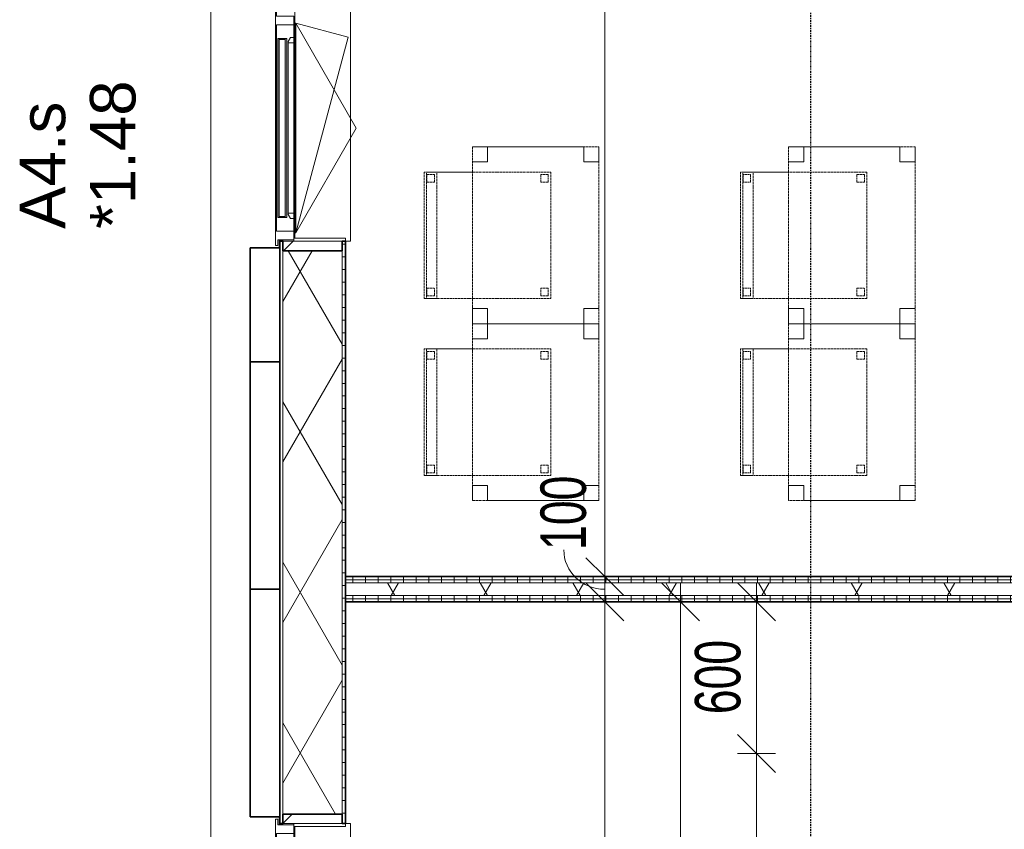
# Model space of a CAD drawing. Header units: millimetres. Extents: x -80560 to 110805, y -11020 to 52719.
# Tile 33 of 184: x 37168 to 41060, y 38750 to 41953. Entities that reach past the tile are written whole.
import ezdxf

# ---------------------------------------------------------------- set-up
doc = ezdxf.new("R2010")
doc.units = ezdxf.units.MM
for name, pattern in [('CENTER2', [20, 8, -4, 4, -4]), ('DASHED2', [6, 4, -2]), ('DASHED2-1', [3, 2, -1])]:
    doc.linetypes.add(name, pattern=pattern)
for name, color, linetype, lineweight in [('A-ANNO-DIMS', 211, 'Continuous', 9), ('A-ANNO-DIMS-100', 211, 'Continuous', 9), ('A-FLOR-OVHD', 1, 'DASHED2-1', 18), ('A-GENM', 13, 'Continuous', 18), ('A-GLAZ', 151, 'Continuous', 18), ('A-GLAZ-IDEN', 152, 'Continuous', 18), ('A-GLAZ-SILL', 1, 'Continuous', 18), ('A-WALL', 113, 'Continuous', 35), ('A-WALL-PATT', 111, 'Continuous', 35), ('I-FURN', 30, 'Continuous', 18), ('I-WALL', 2, 'Continuous', 18), ('S-GRID', 1, 'Continuous', 9)]:
    doc.layers.add(name, color=color, linetype=linetype, lineweight=lineweight)
doc.styles.add('Arial', font='arial.ttf', dxfattribs={"height": 180})
doc.styles.add('Arial_5', font='arial.ttf', dxfattribs={"width": 0.7, "height": 180})
doc.dimstyles.new('n3o_1_8', dxfattribs={"dimscale": 304.8, "dimtxt": 183.646692, "dimasz": 0.492126, "dimexe": 0.246063, "dimexo": 0.0625, "dimgap": 0.032808, "dimtad": 1, "dimdec": 0, "dimdsep": 46, "dimtxsty": 'Arial_5', "dimblk1": 'OBLIQUE', "dimblk2": 'OBLIQUE', "dimsah": 1, "dimcen": 0.09, "dimdle": 0.246063, "dimazin": 0, "dimtfac": 1, "dimtdec": 4, "dimtix": 1, "dimtmove": 0, "dimatfit": 3, "dimfxl": 0.246063, "dimfxlon": 1, "dimtvp": 1, "dimtolj": 1, "dimtzin": 0, "dimarcsym": 2})
doc.dimstyles.new('n3o_1_8_2', dxfattribs={"dimscale": 304.8, "dimtxt": 183.646692, "dimasz": 0.492126, "dimexe": 0.246063, "dimexo": 0.0625, "dimgap": 0.032808, "dimtad": 1, "dimdec": 0, "dimdsep": 46, "dimtxsty": 'Arial_5', "dimblk1": 'OBLIQUE', "dimblk2": 'OBLIQUE', "dimsah": 1, "dimcen": 0.09, "dimdle": 0.246063, "dimazin": 0, "dimtfac": 1, "dimtdec": 4, "dimtix": 1, "dimtmove": 1, "dimatfit": 3, "dimfxl": 0.246063, "dimfxlon": 1, "dimtvp": 1, "dimtolj": 1, "dimtzin": 0, "dimarcsym": 2})
doc.dimstyles.new('n3o_1_8_3', dxfattribs={"dimscale": 304.8, "dimtxt": 183.646692, "dimasz": 0.492126, "dimexe": 0.246063, "dimexo": 0.0625, "dimgap": 0.032808, "dimtad": 1, "dimdec": 0, "dimdsep": 46, "dimtxsty": 'Arial_5', "dimblk1": 'OBLIQUE', "dimblk2": 'OBLIQUE', "dimsah": 1, "dimcen": 0.09, "dimdle": 0.246063, "dimazin": 0, "dimtfac": 1, "dimtdec": 4, "dimtix": 1, "dimtmove": 0, "dimatfit": 3, "dimfxl": 0.246063, "dimfxlon": 1, "dimtvp": 1, "dimtolj": 1, "dimtzin": 0, "dimarcsym": 2})
pattern_1 = [(90, (40685.07, 39650), (-50, 3e-13), [])]
pattern_2 = [(60, (24894.82, 0), (-274.963, 158.75), []), (120, (24894.82, 0), (-274.963, -158.75), [])]
pattern_3 = [(45, (0, 0), (-141.4214, 141.4214), [])]

# ---------------------------------------------------------------- blocks, each defined once
blk = doc.blocks.new('Basic Wall _ 41_WA_n3o_cladding_vertikaal_random_100mm_oorspronkelijk - ___-31301012-DO_01 eerste verdieping')
at = {"layer": 'A-WALL', "lineweight": 18}
for p, q in [((13029, 35921), (13029, 48371)), ((13299, 41082), (13299, 41050)), ((13301, 41082), (13301, 41077)), ((13299, 38800), (13299, 38768)), ((13301, 38773), (13301, 38768))]:
    blk.add_line(p, q, dxfattribs=at)
blk = doc.blocks.new('merk 1800 draaikiep - std-33586350-DO_01 eerste verdieping')
at = {"layer": 'A-GLAZ'}
for p, q in [((-868, 72), (-834, 72)), ((-868, 10), (-868, 72)), ((-834, 72), (-834, 4)), ((-17, 72), (17, 72)), ((-17, 4), (-17, 72)), ((17, 72), (17, 4)), ((834, 72), (868, 72)), ((834, 4), (834, 72)), ((868, 72), (868, 10)), ((-890, 10), (-868, 10)), ((-890, 0), (-890, 10)), ((-834, 4), (-812, 4)), ((-812, 4), (-812, 0)), ((-39, 4), (-17, 4)), ((-39, 0), (-39, 4)), ((17, 4), (39, 4)), ((39, 4), (39, 0)), ((812, 4), (834, 4)), ((812, 0), (812, 4)), ((868, 10), (890, 10)), ((890, 10), (890, 0)), ((-812, 0), (-890, 0)), ((39, 0), (-39, 0)), ((890, 0), (812, 0))]:
    blk.add_line(p, q, dxfattribs=at)
at = {"layer": 'A-GLAZ-SILL'}
for p, q in [((17, 72), (67, 72)), ((784, 72), (834, 72)), ((-812, 4), (-39, 4)), ((-812, 0), (-39, 0)), ((39, 4), (812, 4)), ((39, 0), (812, 0))]:
    blk.add_line(p, q, dxfattribs=at)
blk = doc.blocks.new('merk 2700 draaikiep - std-31324494-DO_01 eerste verdieping')
at = {"layer": 'A-GLAZ'}
for p, q in [((-1262, 0), (-1340, 0)), ((-1340, 0), (-1340, -10)), ((-1262, -4), (-1262, 0)), ((460, 0), (460, -4)), ((538, 0), (460, 0)), ((538, -4), (538, 0)), ((1340, 0), (1262, 0)), ((1262, 0), (1262, -4)), ((1340, -10), (1340, 0)), ((-1340, -10), (-1318, -10)), ((-1318, -10), (-1318, -72)), ((-1284, -72), (-1284, -4)), ((-1284, -4), (-1262, -4)), ((460, -4), (482, -4)), ((482, -4), (482, -72)), ((516, -72), (516, -4)), ((516, -4), (538, -4)), ((1262, -4), (1284, -4)), ((1284, -4), (1284, -72)), ((1318, -72), (1318, -10)), ((1318, -10), (1340, -10)), ((-1318, -72), (-1284, -72)), ((482, -72), (516, -72)), ((1284, -72), (1318, -72))]:
    blk.add_line(p, q, dxfattribs=at)
at = {"layer": 'A-GLAZ-SILL'}
for p, q in [((460, 0), (-1262, 0)), ((1262, 0), (538, 0)), ((460, -4), (-1262, -4)), ((1262, -4), (538, -4)), ((482, -72), (-1284, -72)), ((1284, -72), (516, -72))]:
    blk.add_line(p, q, dxfattribs=at)
blk = doc.blocks.new('NLRS_41_GM_WPB_spouwlat-SH_generiek_ISR - 235x38-V120-DO_01 eerste verdieping')
at = {"layer": 'A-GENM'}
h = blk.add_hatch(dxfattribs=at)
h.set_pattern_fill('FP_59', color=256, style=0, pattern_type=2)
h.set_pattern_definition(pattern_3)
h.paths.add_polyline_path([(13548, 41039), (13548, 41077), (13313, 41077), (13313, 41039), (13463.7, 41039)], flags=0)
for p, q in [((13548, 41077), (13313, 41077)), ((13313, 41077), (13313, 41039)), ((13548, 41039), (13548, 41077)), ((13313, 41039), (13548, 41039))]:
    blk.add_line(p, q, dxfattribs=at)
blk = doc.blocks.new('41_dagkanten_SH_generiek_ISR - 12x204_5-33889712-DO_01 eerste verdieping')
at = {"layer": 'A-GENM'}
for p, q in [((13560.5, 41089), (13356, 41089)), ((13356, 41082), (13356, 41077)), ((13356, 41077), (13560.5, 41077)), ((13560.5, 41077), (13560.5, 41089))]:
    blk.add_line(p, q, dxfattribs=at)
blk = doc.blocks.new('NLRS_41_GM_WPB_spouwlat-SH_generiek_ISR - 235x38-V122-DO_01 eerste verdieping')
at = {"layer": 'A-GENM'}
h = blk.add_hatch(dxfattribs=at)
h.set_pattern_fill('FP_59', color=256, style=0, pattern_type=2)
h.set_pattern_definition(pattern_3)
h.paths.add_polyline_path([(13548, 38773), (13548, 38811), (13313, 38811), (13313, 38773), (13463.7, 38773)], flags=0)
for p, q in [((13548, 38811), (13313, 38811)), ((13313, 38811), (13313, 38773)), ((13548, 38773), (13548, 38811)), ((13313, 38773), (13548, 38773))]:
    blk.add_line(p, q, dxfattribs=at)
blk = doc.blocks.new('41_dagkanten_SH_generiek_ISR - 12x204_5-V124-DO_01 eerste verdieping')
at = {"layer": 'A-GENM'}
for p, q in [((13356, 38773), (13356, 38768)), ((13560.5, 38773), (13356, 38773)), ((13560.5, 38761), (13560.5, 38773)), ((13356, 38761), (13560.5, 38761))]:
    blk.add_line(p, q, dxfattribs=at)
blk = doc.blocks.new('82_tafel1 - tafel 500x700 2-30673039-DO_01 eerste verdieping')
at = {"layer": 'I-FURN', "linetype": 'DASHED2'}
for p, q in [((350, 250), (-350, 250)), ((-350, 250), (-350, -250)), ((350, 250), (-350, 250)), ((-350, 250), (-350, -250)), ((-350, 250), (-350, 190)), ((-290, 250), (-350, 250)), ((-290, 190), (-290, 250)), ((-290, 250), (290, 250)), ((-290, 250), (-290, 190)), ((290, 250), (290, 190)), ((290, 190), (290, 250)), ((350, 250), (290, 250)), ((350, -250), (350, 250)), ((350, -250), (350, 250)), ((350, 190), (350, 250)), ((-350, -190), (-350, 190)), ((-350, 190), (-290, 190)), ((-290, 190), (-350, 190)), ((290, 190), (350, 190)), ((350, 190), (290, 190)), ((350, 190), (350, -190)), ((-290, -190), (-350, -190)), ((-350, -190), (-290, -190)), ((-350, -190), (-350, -250)), ((-290, -250), (-290, -190)), ((-290, -190), (-290, -250)), ((350, -190), (290, -190)), ((290, -190), (290, -250)), ((290, -250), (290, -190)), ((290, -190), (350, -190)), ((350, -250), (350, -190)), ((-350, -250), (350, -250)), ((-350, -250), (350, -250)), ((-350, -250), (-290, -250)), ((290, -250), (-290, -250)), ((290, -250), (350, -250))]:
    blk.add_line(p, q, dxfattribs=at)
blk = doc.blocks.new('82_zitmeubel - stoel 500x500-V232-DO_01 eerste verdieping')
at = {"layer": 'I-FURN', "linetype": 'DASHED2'}
for p, q in [((-192.1, -73), (-192.1, 237)), ((-192.1, 237), (-192.1, -73)), ((-192.1, 237), (307.9, 237)), ((-192.1, 237), (307.9, 237)), ((307.9, 237), (307.9, -73)), ((307.9, -73), (307.9, 237)), ((-182.1, 226), (-182.1, 198)), ((-182.1, 198), (-182.1, 226)), ((-153.1, 227), (-181.1, 227)), ((-181.1, 227), (-153.1, 227)), ((-181.1, 197), (-153.1, 197)), ((-153.1, 197), (-181.1, 197)), ((-152.1, 198), (-152.1, 226)), ((-152.1, 226), (-152.1, 198)), ((267.9, 226), (267.9, 198)), ((267.9, 198), (267.9, 226)), ((296.9, 227), (268.9, 227)), ((268.9, 227), (296.9, 227)), ((268.9, 197), (296.9, 197)), ((296.9, 197), (268.9, 197)), ((297.9, 198), (297.9, 226)), ((297.9, 226), (297.9, 198)), ((-192.1, -213), (-192.1, -73)), ((-192.1, -73), (-192.1, -263)), ((307.9, -73), (307.9, -213)), ((307.9, -263), (307.9, -73)), ((-192.1, -254.1), (-192.1, -213)), ((307.9, -213), (-192.1, -213)), ((-182.1, -224), (-182.1, -252)), ((-182.1, -252), (-182.1, -224)), ((-153.1, -223), (-181.1, -223)), ((-181.1, -223), (-153.1, -223)), ((-152.1, -252), (-152.1, -224)), ((-152.1, -224), (-152.1, -252)), ((267.9, -224), (267.9, -252)), ((267.9, -252), (267.9, -224)), ((296.9, -223), (268.9, -223)), ((268.9, -223), (296.9, -223)), ((297.9, -252), (297.9, -224)), ((297.9, -224), (297.9, -252)), ((307.9, -213), (307.9, -254.1)), ((-192.1, -263), (-192.1, -254.1)), ((307.9, -254.1), (-192.1, -254.1)), ((-192.1, -263), (307.9, -263)), ((-192.1, -263), (307.9, -263)), ((-181.1, -253), (-153.1, -253)), ((-153.1, -253), (-181.1, -253)), ((268.9, -253), (296.9, -253)), ((296.9, -253), (268.9, -253)), ((307.9, -254.1), (307.9, -263))]:
    blk.add_line(p, q, dxfattribs=at)
for centre, start, end in [((-181.1, 226), 90, 180), ((-181.1, 226), 90, 180), ((-181.1, 198), 180, 270), ((-181.1, 198), 180, 270), ((-153.1, 226), 360, 90), ((-153.1, 226), 360, 90), ((-153.1, 198), 270, 0), ((-153.1, 198), 270, 285), ((-153.1, 198), 285, 0), ((268.9, 226), 90, 180), ((268.9, 226), 90, 165), ((268.9, 226), 165, 180), ((268.9, 198), 180, 270), ((268.9, 198), 180, 270), ((296.9, 226), 360, 90), ((296.9, 226), 360, 90), ((296.9, 198), 270, 360), ((296.9, 198), 270, 360), ((-181.1, -224), 90, 180), ((-181.1, -224), 90, 180), ((-153.1, -224), 0, 90), ((-153.1, -224), 0, 90), ((268.9, -224), 90, 180), ((268.9, -224), 90, 180), ((296.9, -224), 0, 90), ((296.9, -224), 0, 90), ((-181.1, -252), 180, 270), ((-181.1, -252), 180, 270), ((-153.1, -252), 270, 0), ((-153.1, -252), 270, 0), ((268.9, -252), 180, 270), ((268.9, -252), 180, 195), ((268.9, -252), 195, 210), ((268.9, -252), 210, 255), ((268.9, -252), 255, 270), ((296.9, -252), 270, 0), ((296.9, -252), 270, 0)]:
    blk.add_arc(centre, 1, start, end, dxfattribs=at)
blk = doc.blocks.new('82_zitmeubel - stoel 500x500-V233-DO_01 eerste verdieping')
at = {"layer": 'I-FURN', "linetype": 'DASHED2'}
for p, q in [((-192.1, -73), (-192.1, 237)), ((-192.1, 237), (-192.1, -73)), ((-192.1, 237), (307.9, 237)), ((-192.1, 237), (307.9, 237)), ((307.9, 237), (307.9, -73)), ((307.9, -73), (307.9, 237)), ((-182.1, 226), (-182.1, 198)), ((-182.1, 198), (-182.1, 226)), ((-153.1, 227), (-181.1, 227)), ((-181.1, 227), (-153.1, 227)), ((-181.1, 197), (-153.1, 197)), ((-153.1, 197), (-181.1, 197)), ((-152.1, 198), (-152.1, 226)), ((-152.1, 226), (-152.1, 198)), ((267.9, 226), (267.9, 198)), ((267.9, 198), (267.9, 226)), ((296.9, 227), (268.9, 227)), ((268.9, 227), (296.9, 227)), ((268.9, 197), (296.9, 197)), ((296.9, 197), (268.9, 197)), ((297.9, 198), (297.9, 226)), ((297.9, 226), (297.9, 198)), ((-192.1, -213), (-192.1, -73)), ((-192.1, -73), (-192.1, -263)), ((307.9, -73), (307.9, -213)), ((307.9, -263), (307.9, -73)), ((-192.1, -254.1), (-192.1, -213)), ((307.9, -213), (-192.1, -213)), ((-182.1, -224), (-182.1, -252)), ((-182.1, -252), (-182.1, -224)), ((-153.1, -223), (-181.1, -223)), ((-181.1, -223), (-153.1, -223)), ((-152.1, -252), (-152.1, -224)), ((-152.1, -224), (-152.1, -252)), ((267.9, -224), (267.9, -252)), ((267.9, -252), (267.9, -224)), ((296.9, -223), (268.9, -223)), ((268.9, -223), (296.9, -223)), ((297.9, -252), (297.9, -224)), ((297.9, -224), (297.9, -252)), ((307.9, -213), (307.9, -254.1)), ((-192.1, -263), (-192.1, -254.1)), ((307.9, -254.1), (-192.1, -254.1)), ((-192.1, -263), (307.9, -263)), ((-192.1, -263), (307.9, -263)), ((-181.1, -253), (-153.1, -253)), ((-153.1, -253), (-181.1, -253)), ((268.9, -253), (296.9, -253)), ((296.9, -253), (268.9, -253)), ((307.9, -254.1), (307.9, -263))]:
    blk.add_line(p, q, dxfattribs=at)
for centre, start, end in [((-181.1, 226), 90, 180), ((-181.1, 226), 90, 180), ((-181.1, 198), 180, 270), ((-181.1, 198), 180, 270), ((-153.1, 226), 360, 90), ((-153.1, 226), 360, 90), ((-153.1, 198), 270, 0), ((-153.1, 198), 270, 300), ((-153.1, 198), 300, 315), ((-153.1, 198), 315, 330), ((-153.1, 198), 330, 0), ((268.9, 226), 90, 180), ((268.9, 226), 90, 180), ((268.9, 198), 180, 270), ((268.9, 198), 180, 270), ((296.9, 226), 360, 90), ((296.9, 226), 45, 90), ((296.9, 198), 270, 360), ((296.9, 198), 270, 360), ((296.9, 226), 360, 45), ((-181.1, -224), 90, 180), ((-181.1, -224), 90, 180), ((-153.1, -224), 0, 90), ((-153.1, -224), 0, 90), ((268.9, -224), 90, 180), ((268.9, -224), 90, 180), ((296.9, -224), 0, 90), ((296.9, -224), 0, 90), ((-181.1, -252), 180, 270), ((-181.1, -252), 180, 270), ((-153.1, -252), 270, 0), ((-153.1, -252), 270, 0), ((268.9, -252), 180, 270), ((268.9, -252), 180, 195), ((268.9, -252), 195, 210), ((268.9, -252), 210, 255), ((268.9, -252), 255, 270), ((296.9, -252), 270, 0), ((296.9, -252), 270, 0)]:
    blk.add_arc(centre, 1, start, end, dxfattribs=at)
blk = doc.blocks.new('82_zitmeubel - stoel 500x500-V236-DO_01 eerste verdieping')
at = {"layer": 'I-FURN', "linetype": 'DASHED2'}
for p, q in [((-192.1, -73), (-192.1, 237)), ((-192.1, 237), (-192.1, -73)), ((-192.1, 237), (307.9, 237)), ((-192.1, 237), (307.9, 237)), ((307.9, 237), (307.9, -73)), ((307.9, -73), (307.9, 237)), ((-182.1, 226), (-182.1, 198)), ((-182.1, 198), (-182.1, 226)), ((-153.1, 227), (-181.1, 227)), ((-181.1, 227), (-153.1, 227)), ((-181.1, 197), (-153.1, 197)), ((-153.1, 197), (-181.1, 197)), ((-152.1, 198), (-152.1, 226)), ((-152.1, 226), (-152.1, 198)), ((267.9, 226), (267.9, 198)), ((267.9, 198), (267.9, 226)), ((296.9, 227), (268.9, 227)), ((268.9, 227), (296.9, 227)), ((268.9, 197), (296.9, 197)), ((296.9, 197), (268.9, 197)), ((297.9, 198), (297.9, 226)), ((297.9, 226), (297.9, 198)), ((-192.1, -213), (-192.1, -73)), ((-192.1, -73), (-192.1, -263)), ((307.9, -73), (307.9, -213)), ((307.9, -263), (307.9, -73)), ((-192.1, -254.1), (-192.1, -213)), ((307.9, -213), (-192.1, -213)), ((-182.1, -224), (-182.1, -252)), ((-182.1, -252), (-182.1, -224)), ((-153.1, -223), (-181.1, -223)), ((-181.1, -223), (-153.1, -223)), ((-152.1, -252), (-152.1, -224)), ((-152.1, -224), (-152.1, -252)), ((267.9, -224), (267.9, -252)), ((267.9, -252), (267.9, -224)), ((296.9, -223), (268.9, -223)), ((268.9, -223), (296.9, -223)), ((297.9, -252), (297.9, -224)), ((297.9, -224), (297.9, -252)), ((307.9, -213), (307.9, -254.1)), ((-192.1, -263), (-192.1, -254.1)), ((307.9, -254.1), (-192.1, -254.1)), ((-192.1, -263), (307.9, -263)), ((-192.1, -263), (307.9, -263)), ((-181.1, -253), (-153.1, -253)), ((-153.1, -253), (-181.1, -253)), ((268.9, -253), (296.9, -253)), ((296.9, -253), (268.9, -253)), ((307.9, -254.1), (307.9, -263))]:
    blk.add_line(p, q, dxfattribs=at)
for centre, start, end in [((-181.1, 226), 90, 180), ((-181.1, 226), 90, 180), ((-181.1, 198), 180, 270), ((-181.1, 198), 180, 270), ((-153.1, 226), 360, 90), ((-153.1, 226), 360, 90), ((-153.1, 198), 270, 0), ((-153.1, 198), 270, 300), ((-153.1, 198), 300, 315), ((-153.1, 198), 315, 330), ((-153.1, 198), 330, 0), ((268.9, 226), 90, 180), ((268.9, 226), 90, 180), ((268.9, 198), 180, 270), ((268.9, 198), 180, 270), ((296.9, 226), 360, 90), ((296.9, 226), 360, 90), ((296.9, 198), 270, 360), ((296.9, 198), 270, 360), ((-181.1, -224), 90, 180), ((-181.1, -224), 90, 180), ((-153.1, -224), 0, 90), ((-153.1, -224), 0, 90), ((268.9, -224), 90, 180), ((268.9, -224), 90, 180), ((296.9, -224), 0, 90), ((296.9, -224), 0, 90), ((-181.1, -252), 180, 270), ((-181.1, -252), 180, 270), ((-153.1, -252), 270, 0), ((-153.1, -252), 270, 0), ((268.9, -252), 180, 270), ((268.9, -252), 180, 195), ((268.9, -252), 195, 210), ((268.9, -252), 210, 255), ((268.9, -252), 255, 270), ((296.9, -252), 270, 0), ((296.9, -252), 270, 0)]:
    blk.add_arc(centre, 1, start, end, dxfattribs=at)
blk = doc.blocks.new('31_n3o_RT72_raam binnensponning_771017_v3 - Type 1-33586363-DO_01 eerste verdieping')
at = {"layer": 'A-GENM'}
for p, q in [((-396.53, 76), (-414.5, 76)), ((-414.5, 76), (-414.5, 72)), ((-414.5, 72), (-396.5, 72)), ((-396.5, 72), (-396.53, 76)), ((396.53, 76), (-396.53, 76)), ((-396.53, 76), (-396.5, 72)), ((-396.5, 72), (396.5, 72)), ((396.5, 72), (396.53, 76)), ((396.53, 76), (396.5, 72)), ((396.5, 72), (414.5, 72)), ((414.5, 76), (396.53, 76)), ((414.5, 72), (414.5, 76))]:
    blk.add_line(p, q, dxfattribs=at)
blk = doc.blocks.new('Mobility Plan Swing v2 - Mobility Plan Swing v2-33586372-DO_01 eerste verdieping')
at = {"layer": 'A-GENM'}
for p, q in [((-414.5, 0), (359, -207.2)), ((-414.5, 0), (0, -239.3)), ((0, -239.3), (414.5, 0)), ((414.5, 0), (359, -207.2))]:
    blk.add_line(p, q, dxfattribs=at)
blk = doc.blocks.new('30_n3o_RT72_glas met glaslat - Type 1-33586368-DO_01 eerste verdieping')
at = {"layer": 'A-GENM'}
for points in [[(-99.3, 41), (-353.5, 41), (-353.5, 35), (353.5, 35), (353.5, 41), (194.3, 41)], [(-99.3, 11), (-353.5, 11), (-353.5, 5), (353.5, 5), (353.5, 11), (194.3, 11)]]:
    blk.add_hatch(color=256, dxfattribs=at).paths.add_polyline_path(points, flags=0)
for p, q in [((-353.5, 35), (-353.5, 41)), ((-353.5, 41), (353.5, 41)), ((353.5, 35), (353.5, 41)), ((353.5, 35), (-353.5, 35)), ((-353.5, 11), (-353.5, 35)), ((-353.5, 5), (-353.5, 11)), ((-353.5, 11), (353.5, 11)), ((353.5, 5), (-353.5, 5)), ((-349.5, 35), (-349.5, 11)), ((-0.5, 0), (0.5, 0)), ((349.5, 11), (349.5, 35)), ((353.5, 35), (353.5, 11)), ((353.5, 5), (353.5, 11))]:
    blk.add_line(p, q, dxfattribs=at)
blk = doc.blocks.new('DPWP_30_n3o_RT72_glas met glaslat Frame1 - Type 1-33586371-DO_01 eerste verdieping')
at = {"layer": 'A-GENM'}
for p, q in [((-358.5, 27), (-336.5, 27)), ((-358.5, 15), (-358.5, 27)), ((-341.817, 5), (-358.5, 15)), ((-336.5, 5), (-341.817, 5)), ((-336.5, 27), (336.5, 27)), ((-336.5, 27), (-336.5, 5)), ((-336.5, 5), (336.5, 5)), ((336.5, 5), (336.5, 27)), ((336.5, 27), (358.5, 27)), ((341.817, 5), (336.5, 5)), ((358.5, 15), (341.817, 5)), ((358.5, 27), (358.5, 15))]:
    blk.add_line(p, q, dxfattribs=at)
blk = doc.blocks.new('NLRS_42_GM_ISR_vensterbank_kunststeen-SH_generiek_ISR - 220x20-33891699-DO_01 eerste verdieping')
at = {"layer": 'A-GENM'}
for p, q in [((-1323, 199.5), (-1323, 220)), ((-1323, 220), (1323, 220)), ((1323, 220), (1323, 199.5)), ((1323, 0), (-1311, 0))]:
    blk.add_line(p, q, dxfattribs=at)
blk = doc.blocks.new('NLRS_42_GM_ISR_vensterbank_kunststeen-SH_generiek_ISR - 220x20-33891717-DO_01 eerste verdieping')
at = {"layer": 'A-GENM'}
for p, q in [((-873, 199.5), (-873, 220)), ((-873, 220), (873, 220)), ((873, 220), (873, 199.5)), ((11, 0), (-861, 0)), ((861, 0), (840, 0))]:
    blk.add_line(p, q, dxfattribs=at)
blk = doc.blocks.new('DIMBLOCK322-DO_01 eerste verdieping')
at = {"layer": 'A-ANNO-DIMS-100'}
for p, q in [((39480.6, 39650), (39405.6, 39725)), ((39405.6, 39650), (39555.6, 39650)), ((39480.6, 39650), (39405.6, 39650)), ((39480.6, 35250), (39480.6, 39650)), ((39480.6, 39650), (39555.6, 39575)), ((39480.6, 35250), (39405.6, 35325)), ((39405.6, 35250), (39555.6, 35250)), ((39480.6, 35250), (39405.6, 35250)), ((39480.6, 35250), (39555.6, 35175))]:
    blk.add_line(p, q, dxfattribs=at)
at = {"layer": 'A-ANNO-DIMS-100', "color": 0, "insert": (39236.9, 37257.9), "char_height": 180, "width": 461.094, "attachment_point": 1, "rotation": 90, "line_spacing_factor": 0.941778, "style": 'Arial_5'}
blk.add_mtext('4400', dxfattribs=at)
blk = doc.blocks.new('_Oblique')
at = {"color": 0, "linetype": 'ByBlock', "lineweight": -2}
blk.add_line((-0.5, -0.5), (0.5, 0.5), dxfattribs=at)
blk = doc.blocks.new('DIMBLOCK323-DO_01 eerste verdieping')
at = {"layer": 'A-ANNO-DIMS-100'}
for p, q in [((39480.6, 39750), (39405.6, 39825)), ((39405.6, 39750), (39555.6, 39750)), ((39480.6, 39750), (39405.6, 39750)), ((39480.6, 39650), (39480.6, 39750)), ((39480.6, 39750), (39555.6, 39675)), ((39480.6, 39650), (39405.6, 39725)), ((39405.6, 39650), (39555.6, 39650)), ((39480.6, 39650), (39405.6, 39650)), ((39480.6, 39650), (39555.6, 39575))]:
    blk.add_line(p, q, dxfattribs=at)
blk.add_ellipse((39480.6, 39855.7), major_axis=(161.8, 0), ratio=0.962698, start_param=3.141593, end_param=4.712389, dxfattribs=at)
at = {"layer": 'A-ANNO-DIMS-100', "color": 0, "insert": (39226.4, 39855.7), "char_height": 180, "width": 345.821, "attachment_point": 1, "rotation": 90, "line_spacing_factor": 0.941778, "style": 'Arial_5'}
blk.add_mtext('100', dxfattribs=at)
blk = doc.blocks.new('DIMBLOCK324-DO_01 eerste verdieping')
at = {"layer": 'A-ANNO-DIMS-100'}
for p, q in [((39480.6, 47839.5), (39405.6, 47914.5)), ((39480.6, 39750), (39480.6, 47914.5)), ((39405.6, 47839.5), (39555.6, 47839.5)), ((39480.6, 47839.5), (39405.6, 47839.5)), ((39480.6, 47839.5), (39555.6, 47764.5)), ((39480.6, 39750), (39405.6, 39825)), ((39405.6, 39750), (39555.6, 39750)), ((39480.6, 39750), (39405.6, 39750)), ((39480.6, 39750), (39555.6, 39675))]:
    blk.add_line(p, q, dxfattribs=at)
at = {"layer": 'A-ANNO-DIMS-100', "color": 0, "insert": (39236.9, 43602.6), "char_height": 180, "width": 461.094, "attachment_point": 1, "rotation": 90, "line_spacing_factor": 0.941778, "style": 'Arial_5'}
blk.add_mtext('8090', dxfattribs=at)
blk = doc.blocks.new('DIMBLOCK382-DO_01 eerste verdieping')
at = {"layer": 'A-ANNO-DIMS-100'}
for p, q in [((40080.6, 39050), (40005.6, 39125)), ((40155.6, 39050), (40005.6, 39050)), ((40080.6, 37000), (40080.6, 39050)), ((40080.6, 39050), (40155.6, 38975)), ((40080.6, 39050), (40155.6, 39050)), ((40080.6, 37000), (40005.6, 37075)), ((40155.6, 37000), (40005.6, 37000)), ((40080.6, 37000), (40155.6, 36925)), ((40080.6, 37000), (40155.6, 37000))]:
    blk.add_line(p, q, dxfattribs=at)
at = {"layer": 'A-ANNO-DIMS-100', "color": 0, "insert": (39836.9, 37832.9), "char_height": 180, "width": 461.094, "attachment_point": 1, "rotation": 90, "line_spacing_factor": 0.941778, "style": 'Arial_5'}
blk.add_mtext('2050', dxfattribs=at)
blk = doc.blocks.new('DIMBLOCK383-DO_01 eerste verdieping')
at = {"layer": 'A-ANNO-DIMS-100'}
for p, q in [((40080.6, 39650), (40005.6, 39725)), ((40080.6, 39050), (40080.6, 39725)), ((40005.6, 39650), (40155.6, 39650)), ((40080.6, 39650), (40005.6, 39650)), ((40080.6, 39650), (40155.6, 39575)), ((40080.6, 39050), (40005.6, 39125)), ((40155.6, 39050), (40005.6, 39050)), ((40080.6, 39050), (40155.6, 38975)), ((40080.6, 39050), (40155.6, 39050))]:
    blk.add_line(p, q, dxfattribs=at)
at = {"layer": 'A-ANNO-DIMS-100', "color": 0, "insert": (39836.9, 39205.9), "char_height": 180, "width": 345.821, "attachment_point": 1, "rotation": 90, "line_spacing_factor": 0.941778, "style": 'Arial_5'}
blk.add_mtext('600', dxfattribs=at)
blk = doc.blocks.new('DIMBLOCK386-DO_01 eerste verdieping')
at = {"layer": 'A-ANNO-DIMS-100'}
for p, q in [((39780.6, 39650), (39705.6, 39725)), ((39780.6, 36700), (39780.6, 39725)), ((39705.6, 39650), (39855.6, 39650)), ((39780.6, 39650), (39705.6, 39650)), ((39780.6, 39650), (39855.6, 39575)), ((39780.6, 36700), (39705.6, 36775)), ((39855.6, 36700), (39705.6, 36700)), ((39780.6, 36700), (39855.6, 36625)), ((39780.6, 36700), (39855.6, 36700))]:
    blk.add_line(p, q, dxfattribs=at)
at = {"layer": 'A-ANNO-DIMS-100', "color": 0, "insert": (39536.9, 37982.9), "char_height": 180, "width": 461.094, "attachment_point": 1, "rotation": 90, "line_spacing_factor": 0.941778, "style": 'Arial_5'}
blk.add_mtext('2950', dxfattribs=at)

msp = doc.modelspace()

# ---------------------------------------------------------------- hatches: boundary and pattern name
at = {"layer": 'A-WALL-PATT', "lineweight": 18}
h = msp.add_hatch(dxfattribs=at)
h.set_pattern_fill('FP_62', color=256, style=0, pattern_type=2)
h.set_pattern_definition([(270, (38195.82, 41614.5), (50, 9e-14), [])])
h.paths.add_polyline_path([(38207.8, 35637), (38207.8, 36127), (38195.8, 36127), (38195.8, 35637)], flags=0)
h.paths.add_polyline_path([(38195.8, 38773), (38207.8, 38773), (38207.8, 41077), (38195.8, 41077), (38195.8, 38916.2)], flags=0)
h.paths.add_polyline_path([(38195.8, 42823), (38207.8, 42823), (38207.8, 44677), (38195.8, 44677), (38195.8, 42915.4)], flags=0)
h.paths.add_polyline_path([(38195.8, 47323), (38207.8, 47323), (38207.8, 48087), (38195.8, 48087), (38195.8, 47581.1)], flags=0)
h = msp.add_hatch(dxfattribs=at)
h.set_pattern_fill('FP_2', color=256, style=0, pattern_type=2)
h.set_pattern_definition(pattern_2)
h.paths.add_polyline_path([(38358.5, 35402), (38442.8, 35402), (38442.8, 36089), (38207.8, 36089), (38207.8, 35402)], flags=0)
h.paths.add_polyline_path([(38358.5, 38811), (38442.8, 38811), (38442.8, 41039), (38207.8, 41039), (38207.8, 38811)], flags=0)
h.paths.add_polyline_path([(38358.5, 42861), (38442.8, 42861), (38442.8, 44639), (38207.8, 44639), (38207.8, 42861)], flags=0)
h.paths.add_polyline_path([(38207.8, 47361), (38442.8, 47361), (38442.8, 47852), (38207.8, 47852), (38207.8, 47581.1)], flags=0)
h = msp.add_hatch(dxfattribs=at)
h.set_pattern_fill('FP_63', color=256, angle=90, style=0, pattern_type=2)
h.set_pattern_definition([(1e-13, (38195.82, 41614.5), (-9e-14, 50), [])])
h.paths.add_polyline_path([(38455.3, 35389.5), (38455.3, 36127), (38442.8, 36127), (38442.8, 35389.5)], flags=0)
h.paths.add_polyline_path([(38442.8, 38773), (38455.3, 38773), (38455.3, 41077), (38442.8, 41077), (38442.8, 38811)], flags=0)
h.paths.add_polyline_path([(38455.3, 42823), (38455.3, 44677), (38442.8, 44677), (38442.8, 42823)], flags=0)
h.paths.add_polyline_path([(38455.3, 47323), (38455.3, 47839.5), (38442.8, 47839.5), (38442.8, 47323)], flags=0)
h = msp.add_hatch(dxfattribs=at)
h.set_pattern_fill('FP_39', color=256, angle=90, style=0, pattern_type=2)
h.set_pattern_definition(pattern_1)
h.paths.add_polyline_path([(42914.8, 39737.5), (42914.8, 39750), (38455.3, 39750), (38455.3, 39737.5), (42469.9, 39737.5)], flags=0)
h = msp.add_hatch(dxfattribs=at)
h.set_pattern_fill('FP_39', color=256, angle=90, style=0, pattern_type=2)
h.set_pattern_definition(pattern_1)
h.paths.add_polyline_path([(41882.6, 39725), (42914.8, 39725), (42914.8, 39737.5), (38455.3, 39737.5), (38455.3, 39725), (39533.2, 39725)], flags=0)
h = msp.add_hatch(dxfattribs=at)
h.set_pattern_fill('FP_2', color=256, style=0, pattern_type=2)
h.set_pattern_definition(pattern_2)
h.paths.add_polyline_path([(42914.8, 39675), (42914.8, 39725), (38455.3, 39725), (38455.3, 39675), (42469.9, 39675)], flags=0)
h = msp.add_hatch(dxfattribs=at)
h.set_pattern_fill('FP_39', color=256, angle=90, style=0, pattern_type=2)
h.set_pattern_definition(pattern_1)
h.paths.add_polyline_path([(41882.6, 39662.5), (42914.8, 39662.5), (42914.8, 39675), (38455.3, 39675), (38455.3, 39662.5), (39533.2, 39662.5)], flags=0)
h = msp.add_hatch(dxfattribs=at)
h.set_pattern_fill('FP_39', color=256, angle=90, style=0, pattern_type=2)
h.set_pattern_definition(pattern_1)
h.paths.add_polyline_path([(42914.8, 39650), (42914.8, 39662.5), (38455.3, 39662.5), (38455.3, 39650), (42469.9, 39650)], flags=0)

# ---------------------------------------------------------------- linework, layer by layer
at = {"layer": 'A-FLOR-OVHD'}
msp.add_line((37923.8, 48371), (37923.8, 35921), dxfattribs=at)
at = {"layer": 'A-WALL'}
for p, q in [((38207.8, 41077), (38195.8, 41077)), ((38195.8, 41077), (38195.8, 38773)), ((38207.8, 41039), (38207.8, 41077)), ((38455.3, 41077), (38442.8, 41077)), ((38442.8, 41077), (38442.8, 41039)), ((38455.3, 38773), (38455.3, 41077)), ((38078.8, 41050), (38078.8, 38800)), ((38195.8, 41050), (38078.8, 41050)), ((38442.8, 41039), (38207.8, 41039)), ((38195.8, 40600), (38078.8, 40600)), ((38195.8, 39700), (38078.8, 39700)), ((38207.8, 38773), (38207.8, 38811)), ((38207.8, 38811), (38442.8, 38811)), ((38442.8, 38811), (38442.8, 38773)), ((38078.8, 38800), (38195.8, 38800)), ((38195.8, 38773), (38207.8, 38773)), ((38442.8, 38773), (38455.3, 38773))]:
    msp.add_line(p, q, dxfattribs=at)
at = {"layer": 'A-WALL', "lineweight": 18}
for p, q in [((38207.8, 41077), (38207.8, 41082)), ((38207.8, 41039), (38207.8, 38811)), ((38442.8, 41039), (38442.8, 38811)), ((38455.3, 39737.5), (42934.8, 39737.5)), ((38455.3, 39725), (42914.8, 39725)), ((38455.3, 39675), (42914.8, 39675)), ((38455.3, 39662.5), (42934.8, 39662.5)), ((38207.8, 38768), (38207.8, 38773))]:
    msp.add_line(p, q, dxfattribs=at)
at = {"layer": 'I-WALL', "lineweight": 35}
for p, q in [((42934.8, 39750), (38455.3, 39750)), ((38455.3, 39650), (42934.8, 39650))]:
    msp.add_line(p, q, dxfattribs=at)
at = {"layer": 'S-GRID', "linetype": 'CENTER2', "lineweight": 25}
msp.add_line((40294.8, 4383.3), (40294.8, 52119.1), dxfattribs=at)

# ---------------------------------------------------------------- block references
at = {"layer": 'A-GENM'}
for name, p, rotation in [('NLRS_42_GM_ISR_vensterbank_kunststeen-SH_generiek_ISR - 220x20-33891717-DO_01 eerste verdieping', (38255.8, 41950), 269.9999999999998), ('31_n3o_RT72_raam binnensponning_771017_v3 - Type 1-33586363-DO_01 eerste verdieping', (38182.8, 41524.5), 269.9999999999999), ('Mobility Plan Swing v2 - Mobility Plan Swing v2-33586372-DO_01 eerste verdieping', (38258.8, 41524.5), 89.99999999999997), ('30_n3o_RT72_glas met glaslat - Type 1-33586368-DO_01 eerste verdieping', (38182.8, 41524.5), 269.9999999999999), ('DPWP_30_n3o_RT72_glas met glaslat Frame1 - Type 1-33586371-DO_01 eerste verdieping', (38223.8, 41524.5), 269.9999999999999), ('NLRS_42_GM_ISR_vensterbank_kunststeen-SH_generiek_ISR - 220x20-33891699-DO_01 eerste verdieping', (38255.8, 37450), 269.9999999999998)]:
    msp.add_blockref(name, p, dxfattribs=dict(at, rotation=rotation))
for name in ['NLRS_41_GM_WPB_spouwlat-SH_generiek_ISR - 235x38-V120-DO_01 eerste verdieping', '41_dagkanten_SH_generiek_ISR - 12x204_5-33889712-DO_01 eerste verdieping', 'NLRS_41_GM_WPB_spouwlat-SH_generiek_ISR - 235x38-V122-DO_01 eerste verdieping', '41_dagkanten_SH_generiek_ISR - 12x204_5-V124-DO_01 eerste verdieping']:
    msp.add_blockref(name, (24894.8, 0), dxfattribs=at)
at = {"layer": 'A-GLAZ'}
for name, p, rotation in [('merk 1800 draaikiep - std-33586350-DO_01 eerste verdieping', (38178.8, 41950), 269.9999999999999), ('merk 2700 draaikiep - std-31324494-DO_01 eerste verdieping', (38178.8, 37450), 89.99999999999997)]:
    msp.add_blockref(name, p, dxfattribs=dict(at, rotation=rotation))
at = {"layer": 'A-WALL', "lineweight": 18}
msp.add_blockref('Basic Wall _ 41_WA_n3o_cladding_vertikaal_random_100mm_oorspronkelijk - ___-31301012-DO_01 eerste verdieping', (24894.8, 0), dxfattribs=at)
at = {"layer": 'I-FURN', "linetype": 'DASHED2', "rotation": 269.9999999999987}
for name, p in [('82_tafel1 - tafel 500x700 2-30673039-DO_01 eerste verdieping', (39207.3, 41100.5)), ('82_tafel1 - tafel 500x700 2-30673039-DO_01 eerste verdieping', (40457.3, 41100.5)), ('82_zitmeubel - stoel 500x500-V236-DO_01 eerste verdieping', (39030.3, 41158.4)), ('82_zitmeubel - stoel 500x500-V232-DO_01 eerste verdieping', (40280.3, 41158.4)), ('82_tafel1 - tafel 500x700 2-30673039-DO_01 eerste verdieping', (39207.3, 40400.5)), ('82_tafel1 - tafel 500x700 2-30673039-DO_01 eerste verdieping', (40457.3, 40400.5)), ('82_zitmeubel - stoel 500x500-V236-DO_01 eerste verdieping', (39030.3, 40458.4)), ('82_zitmeubel - stoel 500x500-V233-DO_01 eerste verdieping', (40280.3, 40458.4))]:
    msp.add_blockref(name, p, dxfattribs=at)

# ---------------------------------------------------------------- texts
at = {"layer": 'A-GLAZ-IDEN', "lineweight": 9, "char_height": 180, "attachment_point": 1, "rotation": 90, "style": 'Arial'}
for s, insert, width in [('*1.48', (37445.4, 41125.5), 697.468), ('A4.s', (37167.6, 41125.5), 593.249)]:
    msp.add_mtext(s, dxfattribs=dict(at, insert=insert, width=width))

# ---------------------------------------------------------------- dimensions: what is measured, and where the dimension line sits
at = {"layer": 'A-ANNO-DIMS'}
for base, p1, p2, dimstyle, override, picture, middle in [((39480.5558738, 47839.5), (39405.5558738, 39750), (39405.5558738, 47839.5), 'n3o_1_8', {"dimpost": '<>', "dimfxl": 8089.5}, 'DIMBLOCK324-DO_01 eerste verdieping', (39378.6527354, 43794.75)), ((39480.6, 39650), (39405.6, 35250), (39405.6, 39650), 'n3o_1_8', {"dimpost": '<>', "dimfxl": 4400}, 'DIMBLOCK322-DO_01 eerste verdieping', (39378.7, 37450)), ((39780.6, 39650), (39855.6, 36700), (39705.6, 39650), 'n3o_1_8_3', {"dimpost": '<>', "dimfxl": 2953.811098}, 'DIMBLOCK386-DO_01 eerste verdieping', (39678.7, 38175)), ((40080.6, 39650), (40155.6, 39050), (40005.6, 39650), 'n3o_1_8_3', {"dimpost": '<>', "dimfxl": 618.465844}, 'DIMBLOCK383-DO_01 eerste verdieping', (39978.7, 39350)), ((40080.6, 39050), (40155.6, 37000), (40155.6, 39050), 'n3o_1_8_3', {"dimpost": '<>', "dimfxl": 2050}, 'DIMBLOCK382-DO_01 eerste verdieping', (39978.7, 38025))]:
    dim = msp.add_linear_dim(base=base, p1=p1, p2=p2, angle=90, dimstyle=dimstyle, override=override, dxfattribs=at)
    dim.commit()
    dim.dimension.update_dxf_attribs({"geometry": picture, "text_midpoint": middle})
dim = msp.add_linear_dim(base=(39480.6, 39750), p1=(39405.6, 39650), p2=(39405.6, 39750), angle=90, dimstyle='n3o_1_8_2', override={"dimpost": '<>', "dimfxl": 100}, dxfattribs=at)
dim.commit()
dim.dimension.update_dxf_attribs({"geometry": 'DIMBLOCK323-DO_01 eerste verdieping', "text_midpoint": (39346.4, 40028.6), "dimtype": 160, "text_rotation": 90})

doc.saveas('drawing.dxf')
